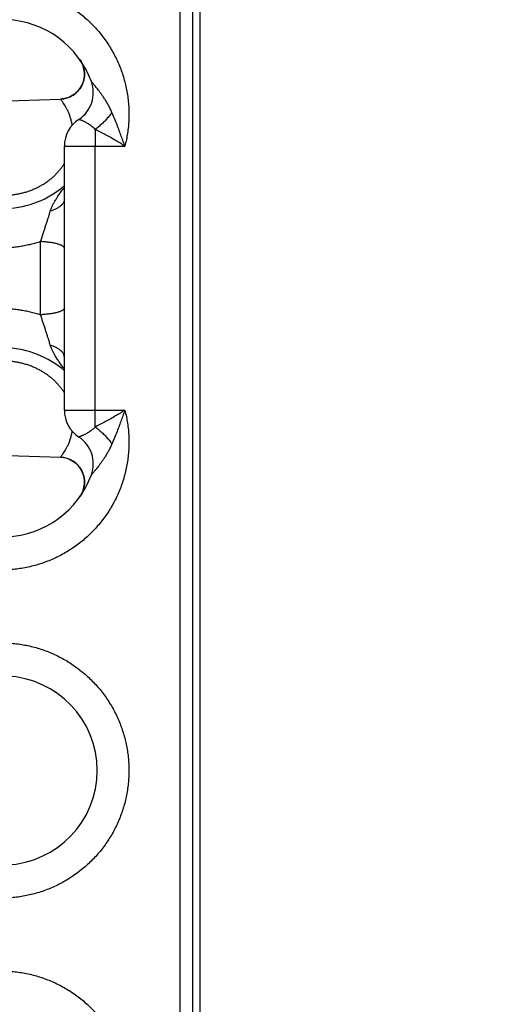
# Model space of a CAD drawing. Header units: inches. Extents: x 0 to 34, y 0 to 22.
# Tile 28 of 120: x 16.3 to 16.9, y 6.6 to 7.8. Entities that reach past the tile are written whole.
import ezdxf

# ---------------------------------------------------------------- set-up
doc = ezdxf.new("R2010")
doc.units = ezdxf.units.IN
doc.header["$LTSCALE"] = 1.87
doc.header["$MEASUREMENT"] = 0
doc.layers.get('0').update_dxf_attribs({"linetype": 'CONTINUOUS'})
doc.layers.add('DIMENSIONS', color=7, linetype='CONTINUOUS')
doc.styles.get("Standard").update_dxf_attribs({"font": 'txt', "width": 0.8})
doc.dimstyles.new('DIMSTYLE_1', dxfattribs={"dimtxt": 0.125, "dimasz": 0.18, "dimexe": 0.18, "dimexo": 0.0625, "dimgap": 0.09, "dimtad": 0, "dimtih": 1, "dimtoh": 1, "dimdec": 3, "dimzin": 4, "dimdsep": 46, "dimtxsty": 'STANDARD', "dimblk": '_FILLED', "dimblk1": '_FILLED', "dimblk2": '_FILLED', "dimcen": 0.09, "dimadec": 0, "dimazin": 0, "dimtp": 0.01, "dimtm": 0.01, "dimtfac": 1, "dimtdec": 3, "dimtofl": 0, "dimtmove": 0, "dimatfit": 3, "dimldrblk": '_FILLED', "dimfxl": 1, "dimtolj": 1, "dimtzin": 4, "dimarcsym": 0})

# ---------------------------------------------------------------- blocks, each defined once
blk = doc.blocks.new('_FILLED')
at = {"color": 0, "linetype": 'BYBLOCK'}
blk.add_solid([(0, 0), (-1, 0.1736), (-1, -0.1736)], dxfattribs=at)
blk = doc.blocks.new('*D4')
at = {"layer": 'DIMENSIONS', "color": 2, "linetype": 'CONTINUOUS'}
for p, q in [((15.3566, 7.2384), (15.3566, 4.8419)), ((26.1556, 5.6689), (26.1556, 4.8419)), ((15.3566, 4.9669), (19.8731, 4.9669)), ((26.1556, 4.9669), (21.5231, 4.9669))]:
    blk.add_line(p, q, dxfattribs=at)
at = {"layer": 'DIMENSIONS', "color": 2, "linetype": 'CONTINUOUS', "xscale": 0.18, "yscale": 0.18, "zscale": 0.18, "rotation": 180}
blk.add_blockref('_FILLED', (15.3566, 4.9669), dxfattribs=at)
at = {"layer": 'DIMENSIONS', "color": 2, "linetype": 'CONTINUOUS', "xscale": 0.18, "yscale": 0.18, "zscale": 0.18}
blk.add_blockref('_FILLED', (26.1556, 4.9669), dxfattribs=at)
at = {"layer": 'DIMENSIONS', "color": 2, "linetype": 'CONTINUOUS', "width": 0.8}
for s, p in [('[', (20.6606, 4.9044)), (']', (21.3606, 4.9044)), ('10.799', (19.9356, 4.9044)), ('274.29', (20.7606, 4.9044))]:
    blk.add_text(s, height=0.125, dxfattribs=at).set_placement(p)

msp = doc.modelspace()

# ---------------------------------------------------------------- linework, layer by layer
at = {"color": 7, "linetype": 'CONTINUOUS'}
for p, q in [((16.5186, 5.7169), (16.5186, 9.2669)), ((16.5426, 5.7169), (16.5426, 9.2669)), ((16.398, 7.7146), (16.3993, 7.7127)), ((15.3855, 7.6329), (16.3745, 7.6675)), ((16.3792, 7.293), (16.3792, 7.6108)), ((16.3792, 7.6108), (16.4519, 7.6108)), ((16.4161, 7.293), (16.4161, 7.6108)), ((16.3792, 7.293), (16.4519, 7.293)), ((15.3855, 7.2709), (16.3745, 7.2364)), ((16.3745, 7.2364), (16.3763, 7.2363)), ((16.3831, 7.2348), (16.3852, 7.234)), ((16.3852, 7.234), (16.3873, 7.233)), ((16.3873, 7.233), (16.3893, 7.2318)), ((16.3893, 7.2318), (16.3913, 7.2305)), ((16.3912, 7.2305), (16.3931, 7.2291)), ((16.393, 7.2291), (16.3948, 7.2275)), ((16.3947, 7.2275), (16.3963, 7.2258)), ((16.3963, 7.2258), (16.3977, 7.2239)), ((16.3977, 7.224), (16.399, 7.222)), ((16.399, 7.222), (16.4002, 7.22)), ((16.4001, 7.22), (16.4011, 7.2179)), ((16.4011, 7.2179), (16.4019, 7.2157)), ((16.4019, 7.2157), (16.4026, 7.2135)), ((16.4026, 7.2135), (16.403, 7.2112)), ((16.403, 7.2113), (16.4033, 7.2089)), ((16.4033, 7.209), (16.4034, 7.2066)), ((16.4034, 7.2066), (16.4033, 7.2043)), ((16.4004, 7.1932), (16.3993, 7.1911)), ((16.4013, 7.1953), (16.4003, 7.1932)), ((16.4021, 7.1975), (16.4013, 7.1953)), ((16.4027, 7.1998), (16.4021, 7.1975)), ((16.4031, 7.202), (16.4027, 7.1997)), ((16.4033, 7.2043), (16.4031, 7.202)), ((16.3993, 7.1912), (16.3983, 7.1896))]:
    msp.add_line(p, q, dxfattribs=at)
for points in [[(16.3993, 7.7127), (16.4003, 7.7107), (16.4013, 7.7086), (16.4021, 7.7064), (16.4027, 7.7041), (16.4031, 7.7019), (16.4033, 7.6996), (16.4034, 7.6972), (16.4033, 7.6949), (16.403, 7.6926), (16.4026, 7.6904), (16.4019, 7.6881), (16.4011, 7.686), (16.4002, 7.6838), (16.399, 7.6818), (16.3977, 7.6799), (16.3963, 7.6781), (16.3948, 7.6764), (16.3931, 7.6748), (16.3913, 7.6733), (16.3893, 7.672), (16.3873, 7.6709), (16.3852, 7.6699), (16.3831, 7.669), (16.3809, 7.6684), (16.3786, 7.6679)], [(16.3786, 7.6679), (16.3763, 7.6676), (16.3745, 7.6675)], [(16.3745, 7.2364), (16.3763, 7.2363), (16.3786, 7.2359)], [(16.3786, 7.2359), (16.3808, 7.2355), (16.3831, 7.2348)]]:
    msp.add_lwpolyline(points, dxfattribs=at)
for centre, radius, start, end in [((16.3049, 7.6494), 0.1137, 20.1643, 87.5), ((16.3734, 7.6974), 0.03, 271.9987, 34.9402), ((16.3754, 7.6753), 0.0386, 303.3294, 20.1662), ((16.4178, 7.6108), 0.0386, 123.3294, 180), ((16.3049, 7.6494), 0.1137, 272.5, 310.8422), ((16.3049, 7.2544), 0.1137, 49.1576, 87.5), ((16.4178, 7.293), 0.0386, 180, 236.6706), ((16.3754, 7.2285), 0.0386, 339.8341, 56.6706), ((16.3734, 7.2064), 0.03, 325.0614, 88.002), ((16.3049, 7.2544), 0.1137, 272.5, 339.8358), ((16.3049, 6.8594), 0.1137, 272.5, 87.5)]:
    msp.add_arc(centre, radius, start, end, dxfattribs=at)
for points, knots in [([(16.5334, 9.0618), (16.5334, 8.9805), (16.5334, 8.8227), (16.5334, 8.5919), (16.5334, 8.3719), (16.5334, 8.1591), (16.5334, 7.9498), (16.5334, 7.7415), (16.5334, 7.533), (16.5334, 7.3247), (16.5334, 7.1166), (16.5334, 6.9086), (16.5334, 6.7007), (16.5334, 6.4933), (16.5334, 6.2862), (16.5334, 6.0792), (16.5334, 5.9411), (16.5334, 5.872)], [0, 0, 0, 0, 0.07647, 0.148433, 0.217022, 0.283374, 0.348625, 0.413856, 0.479316, 0.544638, 0.609818, 0.675052, 0.740265, 0.805282, 0.870153, 0.935013, 1, 1, 1, 1]), ([(16.3098, 7.803), (16.3125, 7.8028), (16.3179, 7.8025), (16.3258, 7.8015), (16.3338, 7.8001), (16.3416, 7.7983), (16.3494, 7.7961), (16.357, 7.7934), (16.3645, 7.7904), (16.3718, 7.787), (16.3789, 7.7832), (16.3858, 7.7791), (16.3925, 7.7746), (16.3989, 7.7697), (16.4051, 7.7645), (16.411, 7.759), (16.4166, 7.7532), (16.4219, 7.7471), (16.4268, 7.7408), (16.4314, 7.7342), (16.4357, 7.7273), (16.4396, 7.7203), (16.4431, 7.7131), (16.4462, 7.7056), (16.449, 7.6981), (16.4513, 7.6904), (16.4533, 7.6825), (16.4548, 7.6746), (16.4559, 7.6667), (16.4566, 7.6586), (16.4569, 7.6506), (16.4567, 7.6425), (16.4562, 7.6345), (16.4552, 7.6265), (16.4538, 7.6186), (16.4526, 7.6134), (16.4519, 7.6108)], [0, 0, 0, 0, 0.029338, 0.058743, 0.088189, 0.117648, 0.147096, 0.176532, 0.205967, 0.235401, 0.264828, 0.294252, 0.323685, 0.353128, 0.382562, 0.411981, 0.4414, 0.470831, 0.500261, 0.52968, 0.559094, 0.588512, 0.617933, 0.647351, 0.676764, 0.706173, 0.735584, 0.764999, 0.794415, 0.82382, 0.853216, 0.882626, 0.912052, 0.941454, 0.970784, 1, 1, 1, 1]), ([(16.4363, 7.6515), (16.4357, 7.6529), (16.4344, 7.6558), (16.4322, 7.66), (16.4299, 7.664), (16.4276, 7.6678), (16.4252, 7.6713), (16.423, 7.6744), (16.421, 7.6772), (16.4192, 7.6795), (16.4176, 7.6815), (16.4162, 7.6831), (16.4151, 7.6845), (16.4142, 7.6856), (16.4135, 7.6864), (16.4129, 7.6871), (16.4124, 7.6876), (16.4121, 7.688), (16.4118, 7.6883), (16.4117, 7.6885), (16.4116, 7.6886), (16.4116, 7.6886)], [0, 0, 0, 0, 0.105789, 0.211667, 0.315759, 0.415929, 0.509923, 0.595811, 0.672306, 0.738819, 0.795252, 0.842329, 0.881018, 0.91236, 0.937461, 0.95734, 0.972853, 0.984505, 0.992702, 0.997801, 1, 1, 1, 1]), ([(16.3887, 7.6361), (16.3886, 7.6368), (16.3882, 7.639), (16.3873, 7.6426), (16.386, 7.6468), (16.3845, 7.6508), (16.3828, 7.6544), (16.3811, 7.6577), (16.3795, 7.6604), (16.378, 7.6627), (16.3768, 7.6644), (16.3758, 7.6658), (16.3751, 7.6667), (16.3747, 7.6672), (16.3745, 7.6674), (16.3745, 7.6675)], [0, 0, 0, 0, 0.061503, 0.190467, 0.317673, 0.440929, 0.557434, 0.663441, 0.755865, 0.83329, 0.895363, 0.942309, 0.974886, 0.993848, 1, 1, 1, 1]), ([(16.4363, 7.6515), (16.4359, 7.6508), (16.4349, 7.6494), (16.4333, 7.6474), (16.4317, 7.6454), (16.4299, 7.6434), (16.4282, 7.6414), (16.4263, 7.6395), (16.4244, 7.6377), (16.4224, 7.6359), (16.4204, 7.6342), (16.4184, 7.6326), (16.417, 7.6315), (16.4163, 7.631)], [0, 0, 0, 0, 0.087472, 0.176684, 0.267301, 0.358973, 0.451345, 0.544054, 0.636738, 0.729032, 0.820576, 0.911014, 1, 1, 1, 1]), ([(16.4519, 7.6108), (16.4512, 7.6127), (16.4499, 7.6167), (16.4476, 7.6229), (16.4452, 7.6296), (16.4425, 7.6367), (16.4395, 7.644), (16.4374, 7.649), (16.4363, 7.6515)], [0, 0, 0, 0, 0.138753, 0.290705, 0.454336, 0.628145, 0.810563, 1, 1, 1, 1]), ([(16.4163, 7.631), (16.4158, 7.6316), (16.4146, 7.6327), (16.4128, 7.6342), (16.4109, 7.6357), (16.409, 7.637), (16.4072, 7.6381), (16.4055, 7.6391), (16.4039, 7.64), (16.4024, 7.6407), (16.401, 7.6413), (16.3999, 7.6418), (16.3989, 7.6422), (16.3981, 7.6425), (16.3974, 7.6428), (16.397, 7.6429), (16.3967, 7.643), (16.3966, 7.6431), (16.3966, 7.6431)], [0, 0, 0, 0, 0.103648, 0.206765, 0.307841, 0.405342, 0.497846, 0.584173, 0.663381, 0.734756, 0.797827, 0.8523, 0.898051, 0.935112, 0.963669, 0.983894, 0.995957, 1, 1, 1, 1]), ([(16.4163, 7.631), (16.4163, 7.6302), (16.4163, 7.6287), (16.4162, 7.6263), (16.4162, 7.6238), (16.4162, 7.6213), (16.4161, 7.6187), (16.4161, 7.6161), (16.4161, 7.6135), (16.4161, 7.6117), (16.4161, 7.6108)], [0, 0, 0, 0, 0.11516, 0.234039, 0.356168, 0.481175, 0.608704, 0.738121, 0.868756, 1, 1, 1, 1]), ([(16.4519, 7.6108), (16.4501, 7.612), (16.4464, 7.6143), (16.4408, 7.6177), (16.4349, 7.6211), (16.4288, 7.6245), (16.4226, 7.6278), (16.4185, 7.63), (16.4163, 7.631)], [0, 0, 0, 0, 0.155765, 0.317904, 0.484954, 0.65538, 0.827591, 1, 1, 1, 1]), ([(16.3096, 7.5518), (16.3112, 7.5518), (16.3146, 7.5521), (16.3195, 7.5526), (16.3244, 7.5535), (16.3292, 7.5546), (16.3339, 7.5559), (16.3385, 7.5575), (16.3429, 7.5593), (16.3472, 7.5613), (16.3513, 7.5635), (16.3552, 7.5658), (16.3588, 7.5683), (16.3623, 7.5709), (16.3656, 7.5737), (16.3687, 7.5767), (16.3716, 7.5797), (16.3743, 7.5829), (16.3768, 7.5862), (16.3784, 7.5885), (16.3792, 7.5898), (16.3792, 7.5898)], [0, 0, 0, 0, 0.060497, 0.120995, 0.181311, 0.241265, 0.300688, 0.359417, 0.417292, 0.474174, 0.530049, 0.584959, 0.638943, 0.692052, 0.744374, 0.795987, 0.846953, 0.897359, 0.947354, 0.997066, 1, 1, 1, 1]), ([(16.3623, 7.5326), (16.3626, 7.5335), (16.3632, 7.5353), (16.3644, 7.5382), (16.3659, 7.5414), (16.3679, 7.5449), (16.3702, 7.5487), (16.373, 7.5529), (16.376, 7.5571), (16.3782, 7.5599), (16.3792, 7.5612)], [0, 0, 0, 0, 0.083093, 0.17682, 0.28253, 0.401487, 0.534847, 0.684176, 0.851274, 1, 1, 1, 1]), ([(16.3792, 7.5472), (16.3792, 7.5468), (16.3791, 7.546), (16.3789, 7.5448), (16.3784, 7.5435), (16.3777, 7.5423), (16.3769, 7.5412), (16.3759, 7.54), (16.3747, 7.5389), (16.3734, 7.5378), (16.3719, 7.5368), (16.3702, 7.5358), (16.3684, 7.5349), (16.3665, 7.5341), (16.3645, 7.5333), (16.363, 7.5328), (16.3623, 7.5326)], [0, 0, 0, 0, 0.052035, 0.104993, 0.15973, 0.216993, 0.277389, 0.34138, 0.409293, 0.48133, 0.557589, 0.638077, 0.722723, 0.811394, 0.903898, 1, 1, 1, 1]), ([(16.3506, 7.4959), (16.3511, 7.4974), (16.352, 7.5002), (16.3534, 7.5046), (16.3548, 7.5091), (16.3563, 7.5136), (16.3577, 7.518), (16.359, 7.5221), (16.3603, 7.5259), (16.3614, 7.5294), (16.362, 7.5316), (16.3623, 7.5326)], [0, 0, 0, 0, 0.115644, 0.236627, 0.360155, 0.483435, 0.603566, 0.717773, 0.823563, 0.918401, 1, 1, 1, 1]), ([(16.3506, 7.4959), (16.3486, 7.4953), (16.3446, 7.4941), (16.3386, 7.4925), (16.3325, 7.4912), (16.3263, 7.49), (16.3201, 7.4891), (16.3138, 7.4883), (16.3074, 7.4878), (16.303, 7.4876), (16.3008, 7.4875)], [0, 0, 0, 0, 0.123134, 0.246683, 0.370475, 0.494344, 0.618356, 0.743323, 0.870212, 1, 1, 1, 1]), ([(16.3792, 7.4879), (16.3792, 7.4881), (16.3791, 7.4886), (16.3788, 7.4892), (16.3783, 7.4898), (16.3775, 7.4904), (16.3766, 7.4909), (16.3755, 7.4915), (16.3743, 7.492), (16.3728, 7.4925), (16.3712, 7.493), (16.3694, 7.4935), (16.3675, 7.4939), (16.3654, 7.4943), (16.3632, 7.4947), (16.3608, 7.495), (16.3584, 7.4953), (16.3559, 7.4956), (16.3533, 7.4958), (16.3515, 7.4959), (16.3506, 7.4959)], [0, 0, 0, 0, 0.019835, 0.041674, 0.067016, 0.096778, 0.131453, 0.171271, 0.216291, 0.266462, 0.321655, 0.381678, 0.446292, 0.515218, 0.588143, 0.664727, 0.744603, 0.827379, 0.912643, 1, 1, 1, 1]), ([(16.3506, 7.4079), (16.3506, 7.4111), (16.3506, 7.4176), (16.3506, 7.4274), (16.3506, 7.4372), (16.3506, 7.447), (16.3506, 7.4568), (16.3506, 7.4667), (16.3506, 7.4765), (16.3506, 7.4862), (16.3506, 7.4927), (16.3506, 7.4959)], [0, 0, 0, 0, 0.109937, 0.220771, 0.332243, 0.444097, 0.556074, 0.667913, 0.779356, 0.890146, 1, 1, 1, 1]), ([(16.3008, 7.4163), (16.3029, 7.4162), (16.3071, 7.4161), (16.3134, 7.4155), (16.3196, 7.4148), (16.3258, 7.4139), (16.332, 7.4128), (16.3382, 7.4114), (16.3444, 7.4098), (16.3485, 7.4086), (16.3506, 7.4079)], [0, 0, 0, 0, 0.124141, 0.248004, 0.371689, 0.495295, 0.619094, 0.743884, 0.870556, 1, 1, 1, 1]), ([(16.3792, 7.4159), (16.3792, 7.4157), (16.3791, 7.4153), (16.3788, 7.4146), (16.3783, 7.4141), (16.3775, 7.4135), (16.3766, 7.4129), (16.3755, 7.4124), (16.3743, 7.4118), (16.3728, 7.4113), (16.3712, 7.4108), (16.3694, 7.4104), (16.3675, 7.4099), (16.3654, 7.4095), (16.3632, 7.4092), (16.3608, 7.4088), (16.3584, 7.4085), (16.3559, 7.4083), (16.3533, 7.4081), (16.3515, 7.4079), (16.3506, 7.4079)], [0, 0, 0, 0, 0.01983, 0.041665, 0.067005, 0.096765, 0.131441, 0.17126, 0.216283, 0.266459, 0.321656, 0.381684, 0.446305, 0.515238, 0.588172, 0.664764, 0.744645, 0.827424, 0.912691, 1, 1, 1, 1]), ([(16.3623, 7.3713), (16.362, 7.3723), (16.3614, 7.3744), (16.3603, 7.3779), (16.359, 7.3817), (16.3577, 7.3859), (16.3563, 7.3902), (16.3548, 7.3947), (16.3534, 7.3992), (16.352, 7.4036), (16.351, 7.4065), (16.3506, 7.4079)], [0, 0, 0, 0, 0.081809, 0.176539, 0.28206, 0.396, 0.516021, 0.639379, 0.763083, 0.884234, 1, 1, 1, 1]), ([(16.3792, 7.3566), (16.3792, 7.357), (16.3791, 7.3578), (16.3789, 7.3591), (16.3784, 7.3603), (16.3777, 7.3615), (16.3769, 7.3627), (16.3759, 7.3638), (16.3747, 7.3649), (16.3734, 7.366), (16.3719, 7.367), (16.3702, 7.368), (16.3684, 7.3689), (16.3665, 7.3698), (16.3645, 7.3706), (16.363, 7.371), (16.3623, 7.3713)], [0, 0, 0, 0, 0.052037, 0.104996, 0.159735, 0.216999, 0.277396, 0.341387, 0.4093, 0.481337, 0.557595, 0.638082, 0.722727, 0.811396, 0.9039, 1, 1, 1, 1]), ([(16.3792, 7.3426), (16.3782, 7.3439), (16.3761, 7.3467), (16.3731, 7.3509), (16.3702, 7.3551), (16.3679, 7.3589), (16.366, 7.3624), (16.3644, 7.3656), (16.3632, 7.3685), (16.3626, 7.3704), (16.3623, 7.3713)], [0, 0, 0, 0, 0.144914, 0.313898, 0.463695, 0.597314, 0.716724, 0.822914, 0.916944, 1, 1, 1, 1]), ([(16.3792, 7.314), (16.3792, 7.3141), (16.3784, 7.3153), (16.3768, 7.3176), (16.3743, 7.3209), (16.3716, 7.3241), (16.3687, 7.3272), (16.3656, 7.3301), (16.3623, 7.3329), (16.3589, 7.3355), (16.3552, 7.338), (16.3513, 7.3404), (16.3472, 7.3425), (16.343, 7.3445), (16.3385, 7.3463), (16.334, 7.3479), (16.3292, 7.3492), (16.3244, 7.3503), (16.3195, 7.3512), (16.3146, 7.3518), (16.3112, 7.352), (16.3096, 7.3521)], [0, 0, 0, 0, 0.002705, 0.05242, 0.102428, 0.152837, 0.203783, 0.25539, 0.307718, 0.360832, 0.414814, 0.469723, 0.525591, 0.582449, 0.640305, 0.699037, 0.758483, 0.818477, 0.878851, 0.93942, 1, 1, 1, 1]), ([(16.4519, 7.293), (16.4526, 7.2904), (16.4538, 7.2852), (16.4552, 7.2773), (16.4562, 7.2693), (16.4567, 7.2613), (16.4569, 7.2532), (16.4566, 7.2452), (16.4559, 7.2372), (16.4548, 7.2292), (16.4533, 7.2213), (16.4513, 7.2135), (16.449, 7.2058), (16.4462, 7.1982), (16.4431, 7.1908), (16.4396, 7.1835), (16.4357, 7.1765), (16.4314, 7.1696), (16.4268, 7.163), (16.4218, 7.1567), (16.4166, 7.1506), (16.411, 7.1448), (16.4051, 7.1393), (16.3989, 7.1341), (16.3925, 7.1293), (16.3858, 7.1248), (16.3789, 7.1206), (16.3718, 7.1168), (16.3645, 7.1134), (16.357, 7.1104), (16.3494, 7.1078), (16.3416, 7.1056), (16.3338, 7.1037), (16.3258, 7.1023), (16.3179, 7.1014), (16.3125, 7.101), (16.3098, 7.1009)], [0, 0, 0, 0, 0.029255, 0.058609, 0.08802, 0.117447, 0.146855, 0.176247, 0.20565, 0.235066, 0.264478, 0.293884, 0.323291, 0.352703, 0.382119, 0.411536, 0.44095, 0.470363, 0.499781, 0.529208, 0.558634, 0.588051, 0.617468, 0.646901, 0.67634, 0.705771, 0.735193, 0.764619, 0.794051, 0.823484, 0.852917, 0.882363, 0.911819, 0.941262, 0.970665, 1, 1, 1, 1]), ([(16.4163, 7.2728), (16.4163, 7.2736), (16.4163, 7.2752), (16.4162, 7.2776), (16.4162, 7.28), (16.4162, 7.2825), (16.4161, 7.2851), (16.4161, 7.2877), (16.4161, 7.2904), (16.4161, 7.2921), (16.4161, 7.293)], [0, 0, 0, 0, 0.11516, 0.234039, 0.356168, 0.481175, 0.608704, 0.738121, 0.868756, 1, 1, 1, 1]), ([(16.4519, 7.293), (16.4501, 7.2919), (16.4464, 7.2895), (16.4408, 7.2861), (16.4349, 7.2827), (16.4288, 7.2793), (16.4226, 7.276), (16.4185, 7.2739), (16.4163, 7.2728)], [0, 0, 0, 0, 0.155775, 0.317924, 0.484985, 0.655422, 0.827628, 1, 1, 1, 1]), ([(16.4519, 7.293), (16.4512, 7.2911), (16.4499, 7.2871), (16.4476, 7.2809), (16.4452, 7.2742), (16.4425, 7.2672), (16.4395, 7.2598), (16.4374, 7.2549), (16.4363, 7.2523)], [0, 0, 0, 0, 0.138717, 0.290647, 0.454267, 0.628077, 0.810516, 1, 1, 1, 1]), ([(16.3745, 7.2364), (16.3745, 7.2364), (16.3747, 7.2367), (16.3751, 7.2372), (16.3758, 7.2381), (16.3768, 7.2394), (16.378, 7.2412), (16.3795, 7.2434), (16.3811, 7.2462), (16.3828, 7.2494), (16.3845, 7.253), (16.386, 7.257), (16.3873, 7.2612), (16.3882, 7.2648), (16.3886, 7.267), (16.3887, 7.2677)], [0, 0, 0, 0, 0.006099, 0.024988, 0.057513, 0.104425, 0.166464, 0.24389, 0.336003, 0.441427, 0.557625, 0.681087, 0.808173, 0.936818, 1, 1, 1, 1]), ([(16.4163, 7.2728), (16.4158, 7.2723), (16.4146, 7.2711), (16.4128, 7.2696), (16.4109, 7.2682), (16.4091, 7.2669), (16.4072, 7.2657), (16.4055, 7.2647), (16.4039, 7.2639), (16.4024, 7.2631), (16.401, 7.2625), (16.3999, 7.262), (16.3989, 7.2616), (16.3981, 7.2613), (16.3974, 7.2611), (16.397, 7.2609), (16.3967, 7.2608), (16.3966, 7.2608), (16.3966, 7.2608)], [0, 0, 0, 0, 0.103634, 0.206738, 0.307797, 0.405285, 0.497784, 0.584109, 0.663319, 0.734696, 0.797755, 0.852205, 0.897944, 0.935012, 0.963592, 0.983852, 0.995944, 1, 1, 1, 1]), ([(16.4163, 7.2728), (16.417, 7.2723), (16.4184, 7.2713), (16.4204, 7.2696), (16.4224, 7.2679), (16.4244, 7.2661), (16.4263, 7.2643), (16.4282, 7.2624), (16.4299, 7.2604), (16.4317, 7.2585), (16.4333, 7.2564), (16.4349, 7.2544), (16.4359, 7.253), (16.4363, 7.2523)], [0, 0, 0, 0, 0.088986, 0.179424, 0.270968, 0.363262, 0.455946, 0.548655, 0.641027, 0.732699, 0.823316, 0.912528, 1, 1, 1, 1]), ([(16.4363, 7.2523), (16.4357, 7.2509), (16.4344, 7.248), (16.4322, 7.2438), (16.4299, 7.2398), (16.4276, 7.236), (16.4252, 7.2325), (16.423, 7.2294), (16.421, 7.2267), (16.4192, 7.2243), (16.4176, 7.2223), (16.4162, 7.2207), (16.4151, 7.2194), (16.4142, 7.2183), (16.4135, 7.2174), (16.4129, 7.2167), (16.4124, 7.2162), (16.4121, 7.2158), (16.4118, 7.2155), (16.4117, 7.2153), (16.4116, 7.2153), (16.4116, 7.2152)], [0, 0, 0, 0, 0.105749, 0.211669, 0.315844, 0.416067, 0.510078, 0.595978, 0.672476, 0.738979, 0.795345, 0.842328, 0.880972, 0.912309, 0.937437, 0.95735, 0.972895, 0.984562, 0.992739, 0.997809, 1, 1, 1, 1]), ([(16.3098, 7.013), (16.3125, 7.0129), (16.3178, 7.0125), (16.3257, 7.0115), (16.3335, 7.0101), (16.3413, 7.0084), (16.349, 7.0062), (16.3565, 7.0036), (16.3639, 7.0007), (16.3711, 6.9973), (16.3782, 6.9936), (16.385, 6.9896), (16.3916, 6.9851), (16.398, 6.9804), (16.4042, 6.9753), (16.41, 6.9699), (16.4156, 6.9643), (16.4209, 6.9583), (16.4258, 6.9521), (16.4305, 6.9456), (16.4347, 6.9389), (16.4387, 6.932), (16.4422, 6.9249), (16.4454, 6.9176), (16.4483, 6.9102), (16.4507, 6.9026), (16.4527, 6.8949), (16.4544, 6.8871), (16.4556, 6.8793), (16.4564, 6.8713), (16.4568, 6.8634), (16.4568, 6.8554), (16.4564, 6.8475), (16.4556, 6.8396), (16.4544, 6.8317), (16.4527, 6.8239), (16.4507, 6.8162), (16.4483, 6.8086), (16.4454, 6.8012), (16.4422, 6.7939), (16.4387, 6.7868), (16.4347, 6.7799), (16.4304, 6.7732), (16.4258, 6.7667), (16.4209, 6.7605), (16.4156, 6.7546), (16.41, 6.7489), (16.4042, 6.7435), (16.398, 6.7384), (16.3916, 6.7337), (16.385, 6.7293), (16.3782, 6.7252), (16.3711, 6.7215), (16.3639, 6.7182), (16.3565, 6.7152), (16.3489, 6.7126), (16.3413, 6.7105), (16.3335, 6.7087), (16.3257, 6.7073), (16.3178, 6.7064), (16.3125, 6.706), (16.3098, 6.7059)], [0, 0, 0, 0, 0.016916, 0.033868, 0.050842, 0.067823, 0.084798, 0.101762, 0.118721, 0.13568, 0.152638, 0.169596, 0.186552, 0.203506, 0.220455, 0.237395, 0.254329, 0.271259, 0.28819, 0.305123, 0.322058, 0.338993, 0.355925, 0.372857, 0.389799, 0.406758, 0.423724, 0.440682, 0.457635, 0.474589, 0.491545, 0.508503, 0.525459, 0.542411, 0.559363, 0.576326, 0.593293, 0.610247, 0.627184, 0.644116, 0.661048, 0.677979, 0.69491, 0.711838, 0.728766, 0.745696, 0.762631, 0.779572, 0.796521, 0.813474, 0.830429, 0.847386, 0.864342, 0.881299, 0.898258, 0.915222, 0.932196, 0.949175, 0.966144, 0.98309, 1, 1, 1, 1]), ([(16.3098, 6.618), (16.3125, 6.6178), (16.3179, 6.6175), (16.3258, 6.6165), (16.3338, 6.6151), (16.3416, 6.6133), (16.3494, 6.6111), (16.357, 6.6084), (16.3645, 6.6054), (16.3718, 6.602), (16.3789, 6.5982), (16.3858, 6.5941), (16.3925, 6.5896), (16.3989, 6.5847), (16.4051, 6.5795), (16.411, 6.574), (16.4166, 6.5682), (16.4218, 6.5621), (16.4268, 6.5558), (16.4314, 6.5492), (16.4357, 6.5424), (16.4396, 6.5353), (16.4431, 6.5281), (16.4462, 6.5207), (16.449, 6.5131), (16.4513, 6.5054), (16.4533, 6.4976), (16.4548, 6.4897), (16.4559, 6.4817), (16.4566, 6.4737), (16.4569, 6.4656), (16.4567, 6.4576), (16.4562, 6.4495), (16.4552, 6.4415), (16.4538, 6.4336), (16.4526, 6.4284), (16.4519, 6.4258)], [0, 0, 0, 0, 0.029332, 0.058729, 0.088167, 0.117619, 0.14706, 0.176492, 0.205928, 0.235368, 0.2648, 0.294225, 0.323653, 0.353089, 0.382521, 0.411943, 0.441361, 0.470783, 0.500204, 0.529623, 0.559039, 0.588454, 0.617868, 0.647281, 0.676693, 0.7061, 0.735506, 0.764918, 0.79433, 0.823732, 0.853127, 0.882535, 0.91196, 0.941371, 0.97073, 1, 1, 1, 1])]:
    msp.add_open_spline(points, degree=3, knots=knots, dxfattribs=at)

# ---------------------------------------------------------------- dimensions: what is measured, and where the dimension line sits
at = {"layer": 'DIMENSIONS', "color": 2, "linetype": 'CONTINUOUS'}
dim = msp.add_linear_dim(base=(26.1556, 4.9669), p1=(15.3566, 7.2384), p2=(26.1556, 5.6689), dimstyle='DIMSTYLE_1', dxfattribs=at)
dim.commit()
dim.dimension.update_dxf_attribs({"geometry": '*D4', "text_midpoint": (20.6981, 4.9669), "dimtype": 160})

doc.saveas('drawing.dxf')
